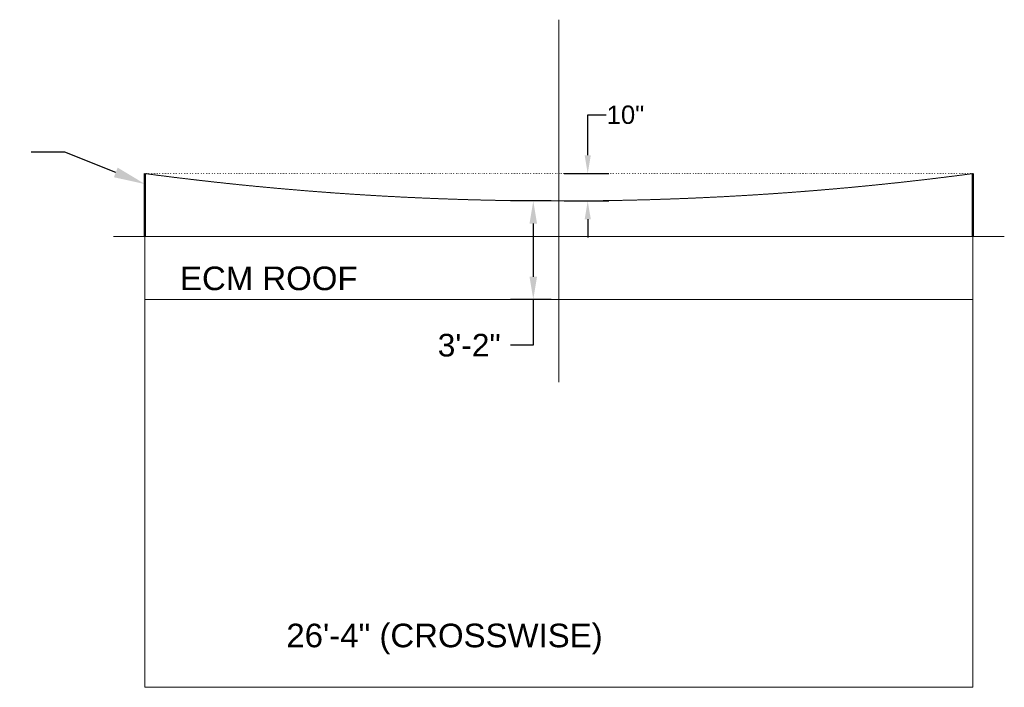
# Model space of a CAD drawing. Header units: inches. Extents: x 0 to 12398, y 1946 to 14013.
# Tile 8 of 8: x 7488 to 7864, y 10006 to 10261. Entities that reach past the tile are written whole.
import ezdxf
from ezdxf import colors
from ezdxf.entities.mleader import LeaderData, LeaderLine
from ezdxf.math import Vec2, Vec3

# ---------------------------------------------------------------- set-up
doc = ezdxf.new("R2010")
doc.units = ezdxf.units.IN
doc.header["$MEASUREMENT"] = 0
doc.linetypes.add('DASHED2', pattern=[0.375, 0.25, -0.125])
doc.linetypes.add('DOTX2', pattern=[0.5, 0, -0.5])
for name, color, linetype, lineweight in [('E-ANNO-TEXT', 7, 'Continuous', 18), ('E-ISO-BLDG', 131, 'Continuous', 9), ('E-LPS-RSM', 30, 'DASHED2', 18)]:
    doc.layers.add(name, color=color, linetype=linetype, lineweight=lineweight)
doc.styles.get("Standard").update_dxf_attribs({"font": 'arial.ttf'})
doc.dimstyles.new('Annotative', dxfattribs={"dimscale": 0, "dimtxt": 0.18, "dimasz": 0.18, "dimexe": 0.18, "dimexo": 0.0625, "dimgap": 0.09, "dimtad": 0, "dimtih": 1, "dimtoh": 1, "dimdec": 4, "dimzin": 0, "dimdsep": 46, "dimtxsty": 'Standard', "dimcen": 0.09, "dimadec": 0, "dimazin": 0, "dimtfac": 1, "dimtdec": 4, "dimtofl": 0, "dimtmove": 0, "dimatfit": 3, "dimfxl": 1, "dimtolj": 1, "dimtzin": 0, "dimarcsym": 0})
doc.dimstyles.get("Standard").update_dxf_attribs({"dimtxt": 0.18, "dimasz": 0.18, "dimexe": 0.18, "dimexo": 0.0625, "dimgap": 0.09, "dimtad": 0, "dimtih": 1, "dimtoh": 1, "dimdec": 4, "dimzin": 0, "dimdsep": 46, "dimtxsty": 'Standard', "dimcen": 0.09, "dimadec": 0, "dimazin": 0, "dimtfac": 1, "dimtdec": 4, "dimtofl": 0, "dimtmove": 0, "dimatfit": 3, "dimfxl": 1, "dimtolj": 1, "dimtzin": 0, "dimarcsym": 0})

# ---------------------------------------------------------------- blocks, each defined once
blk = doc.blocks.new('*D23')
at = {"layer": 'Defpoints', "color": 0, "transparency": 16777216}
for p in [(7684.41, 10191.66), (7694.2, 10191.66), (7694.2, 10154.1)]:
    blk.add_point(p, dxfattribs=at)
at = {"layer": 'E-ISO-BLDG', "color": 0, "lineweight": -2, "transparency": 16777216}
for p, q in [((7691.2, 10191.66), (7675.77, 10191.66)), ((7684.41, 10183.02), (7684.41, 10162.74)), ((7691.2, 10154.1), (7675.77, 10154.1)), ((7684.41, 10154.1), (7684.41, 10136.58)), ((7684.41, 10136.58), (7675.77, 10136.58))]:
    blk.add_line(p, q, dxfattribs=at)
at = {"layer": 'E-ISO-BLDG', "color": 0, "transparency": 16777216}
for points in [[(7682.97, 10183.02), (7685.85, 10183.02), (7684.41, 10191.66)], [(7682.97, 10162.74), (7685.85, 10162.74), (7684.41, 10154.1)]]:
    blk.add_solid(points, dxfattribs=at)
at = {"layer": 'E-ISO-BLDG', "color": 0, "transparency": 16777216, "insert": (7659.96, 10136.58), "char_height": 8.64, "attachment_point": 5}
blk.add_mtext('\\A1;3\'-2"', dxfattribs=at)
blk = doc.blocks.new('*D24')
at = {"layer": 'Defpoints', "color": 0, "transparency": 16777216}
for p in [(7694.2, 10202.1), (7705.2, 10202.1), (7694.2, 10191.66)]:
    blk.add_point(p, dxfattribs=at)
at = {"layer": 'E-ISO-BLDG', "color": 0, "lineweight": -2, "transparency": 16777216}
for p, q in [((7705.2, 10209.1), (7705.2, 10224.51)), ((7705.2, 10224.51), (7712.2, 10224.51)), ((7696.2, 10202.1), (7713.2, 10202.1)), ((7696.2, 10191.66), (7713.2, 10191.66)), ((7705.2, 10184.66), (7705.2, 10177.66))]:
    blk.add_line(p, q, dxfattribs=at)
at = {"layer": 'E-ISO-BLDG', "color": 0, "transparency": 16777216}
for points in [[(7704.03, 10209.1), (7706.37, 10209.1), (7705.2, 10202.1)], [(7704.03, 10184.66), (7706.37, 10184.66), (7705.2, 10191.66)]]:
    blk.add_solid(points, dxfattribs=at)
at = {"layer": 'E-ISO-BLDG', "color": 0, "transparency": 16777216, "insert": (7719.61, 10224.51), "char_height": 7, "attachment_point": 5}
blk.add_mtext('\\A1;10"', dxfattribs=at)

msp = doc.modelspace()

# ---------------------------------------------------------------- linework, layer by layer
at = {"layer": 'E-ANNO-TEXT'}
msp.add_line((7694.20407, 10260.82289), (7694.20407, 10122.48845), dxfattribs=at)
at = {"layer": 'E-ISO-BLDG', "linetype": 'DOTX2'}
msp.add_line((7536.2104, 10202.10197), (7852.19774, 10202.10197), dxfattribs=at)
at = {"layer": 'E-ISO-BLDG', "lineweight": 50}
for p, q in [((7536.2104, 10178.10197), (7536.2104, 10202.10197)), ((7852.19774, 10178.10197), (7852.19774, 10202.10197))]:
    msp.add_line(p, q, dxfattribs=at)
at = {"layer": 'E-ISO-BLDG'}
for p, q in [((7524.2104, 10178.10197), (7548.2104, 10178.10197)), ((7536.2104, 10178.10197), (7536.2104, 10154.10197)), ((7840.19774, 10178.10197), (7864.19774, 10178.10197)), ((7852.19774, 10178.10197), (7852.19774, 10154.10197)), ((7852.19774, 10154.10197), (7536.2104, 10154.10197)), ((7536.2104, 10006.10063), (7536.2104, 10154.10197)), ((7852.19774, 10006.10063), (7852.19774, 10154.10197)), ((7536.2104, 10006.10063), (7852.19774, 10006.10063))]:
    msp.add_line(p, q, dxfattribs=at)
at = {"layer": 'E-ISO-BLDG', "color": 3}
msp.add_line((7840.19774, 10178.10197), (7536.2104, 10178.10197), dxfattribs=at)
at = {"layer": 'E-LPS-RSM'}
msp.add_arc((7694.20407, 11391.65567), 1200, 262.43439167, 277.56560833, dxfattribs=at)

# ---------------------------------------------------------------- texts
at = {"layer": 'E-ANNO-TEXT', "char_height": 9, "attachment_point": 1}
for s, width, insert in [('ECM ROOF', 76.1729759, (7549.59012, 10166.63228)), ('26\'-4" (CROSSWISE)', 158.9642982, (7590.16936, 10030.37601))]:
    msp.add_mtext_dynamic_manual_height_columns(s, width=width, gutter_width=48, heights=[0], dxfattribs=dict(at, insert=insert))

# ---------------------------------------------------------------- dimensions: what is measured, and where the dimension line sits
at = {"layer": 'E-ISO-BLDG'}
dim = msp.add_linear_dim(base=(7705.19918, 10202.10197), p1=(7694.20407, 10191.65567), p2=(7694.20407, 10202.10197), angle=90, dimstyle='Standard', override={"dimtxt": 7, "dimasz": 7, "dimexe": 8, "dimexo": 2, "dimgap": 1, "dimdec": 0, "dimlunit": 3}, dxfattribs=at)
dim.commit()
dim.dimension.update_dxf_attribs({"geometry": '*D24', "text_midpoint": (7719.61187, 10224.50716), "dimtype": 160})
at = {"layer": 'E-ISO-BLDG', "color": 1}
dim = msp.add_linear_dim(base=(7684.4051, 10191.65567), p1=(7694.20407, 10154.10197), p2=(7694.20407, 10191.65567), angle=90, dimstyle='Annotative', override={"dimdec": 0, "dimlunit": 3}, dxfattribs=at)
dim.commit()
dim.dimension.update_dxf_attribs({"geometry": '*D23', "text_midpoint": (7659.96439, 10136.58202), "dimtype": 160})

# ---------------------------------------------------------------- leaders
at = {"layer": 'E-ANNO-TEXT'}
ml = msp.add_multileader_mtext('Standard', dxfattribs=at)
ml.set_content('', color=256)
ml.set_leader_properties()
ml.build(insert=Vec2(0, 0))
ml.multileader.update_dxf_attribs({"dogleg_length": 0.36, "arrow_head_size": 12, "scale": 48})
ctx = ml.context
ctx.base_point, ctx.scale, ctx.char_height, ctx.arrow_head_size, ctx.landing_gap_size, ctx.plane_origin = Vec3(7484.06548, 10210.33084), 48, 8.64, 12, 4.32, Vec3(7076.02493, 10249.31662)
ctx.text_align_type = 2
notes = []
notes.append((ctx, [(1, (1, 1, 0), (7505.56381, 10210.33084), (-1, 0), 12.85833, [(0, [(7536.2104, 10198.10197)], 0, [])])]))
ctx.mtext.insert, ctx.mtext.alignment, ctx.mtext.flow_direction = Vec3(7488.38548, 10214.65084), 3, 5
for ctx, leaders in notes:
    for number, flags, end, landing, length, lines in leaders:
        leader = LeaderData()
        leader.index, (leader.has_last_leader_line, leader.has_dogleg_vector, leader.attachment_direction) = number, flags
        leader.last_leader_point, leader.dogleg_vector, leader.dogleg_length = Vec3(end), Vec3(landing), length
        for number, points, colour, breaks in lines:
            line = LeaderLine()
            line.index, line.vertices, line.color, line.breaks = number, Vec3.list(points), colors.encode_raw_color(colour), breaks
            leader.lines.append(line)
        ctx.leaders.append(leader)

doc.saveas('drawing.dxf')
